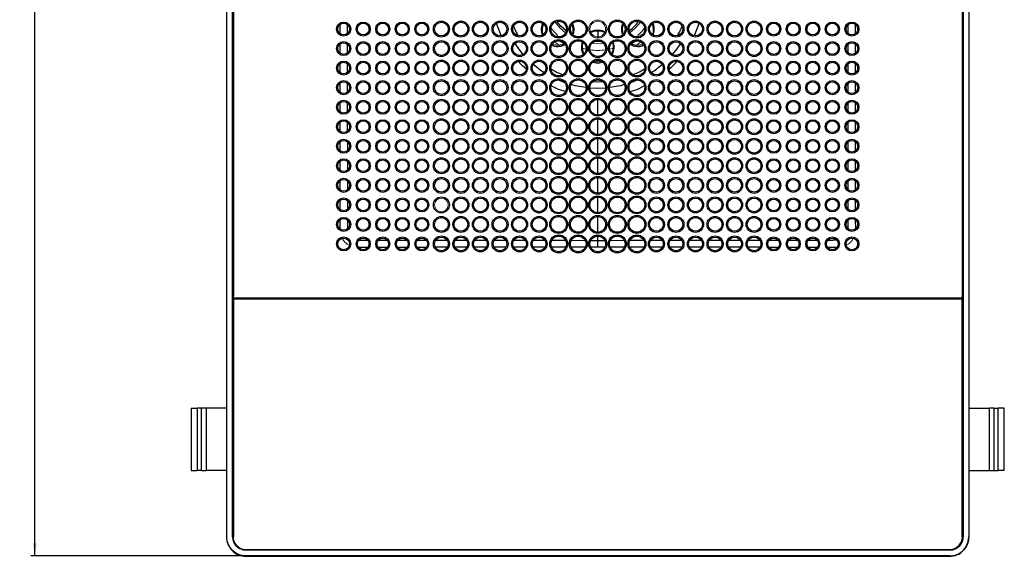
# Model space of a CAD drawing. Header units: millimetres. Extents: x -91 to 656, y -41 to 792.
# Tile 7 of 13: x -91 to 161, y 472 to 610. Entities that reach past the tile are written whole.
import ezdxf

# ---------------------------------------------------------------- set-up
doc = ezdxf.new("R2010")
doc.units = ezdxf.units.MM
doc.layers.add('DRAWINGS', color=7, linetype='Continuous')
doc.styles.add('SLDTEXTSTYLE0', font='TXT', dxfattribs={"width": 0.75})
doc.dimstyles.new('SLDDIMSTYLE0', dxfattribs={"dimtxt": 3.5, "dimasz": 3.302, "dimexe": 0, "dimexo": 0.0625, "dimgap": 0.875, "dimtad": 0, "dimtih": 1, "dimtoh": 1, "dimdec": 0, "dimrnd": 1e-09, "dimzin": 12, "dimdsep": 46, "dimtxsty": 'SLDTEXTSTYLE0', "dimsah": 1, "dimcen": 0.09, "dimadec": 0, "dimazin": 3, "dimtfac": 1, "dimtdec": 0, "dimtofl": 0, "dimtmove": 0, "dimatfit": 3, "dimfxl": 1, "dimfrac": 2, "dimtolj": 1, "dimtzin": 12, "dimarcsym": 0})

# ---------------------------------------------------------------- blocks, each defined once
blk = doc.blocks.new('_D_2')
at = {"layer": 'DRAWINGS'}
for p, q in [((-33.98, 762.31), (-88, 762.31)), ((-87, 762.31), (-87, 634.89)), ((-87, 472.55), (-87, 629.33)), ((-33.98, 472.55), (-88, 472.55))]:
    blk.add_line(p, q, dxfattribs=at)
for points in [[(-87, 762.31), (-87.51, 759.01), (-86.49, 759.01)], [(-87, 472.55), (-86.49, 475.86), (-87.51, 475.86)]]:
    blk.add_solid(points, dxfattribs=at)
at = {"layer": 'DRAWINGS', "insert": (-90.88, 633.84), "char_height": 3.5, "attachment_point": 1, "style": 'SLDTEXTSTYLE0'}
blk.add_mtext('290', dxfattribs=at)

msp = doc.modelspace()

# ---------------------------------------------------------------- linework, layer by layer
at = {"color": 7, "linetype": 'Continuous', "lineweight": 25}
for p, q in [((-37.98, 757.4), (-37.98, 477.47)), ((-37.9, 477.47), (-37.9, 757.4)), ((-36.44, 477.43), (-36.44, 757.43)), ((150.41, 757.43), (150.41, 477.43)), ((151.86, 757.4), (151.86, 477.47)), ((151.95, 477.47), (151.95, 757.4)), ((-36.22, 695.83), (-36.22, 539.03)), ((150.18, 695.83), (150.18, 539.03)), ((56.98, 598.93), (55.87, 599.09)), ((58.1, 599.09), (56.98, 598.93)), ((150.18, 538.28), (-36.22, 538.28)), ((-36.22, 538.28), (-36.22, 477.48)), ((149.68, 538.53), (-35.72, 538.53)), ((-27.18, 538.53), (-27.18, 538.28)), ((-25.8, 538.28), (-25.8, 538.53)), ((-13.94, 538.53), (-13.94, 538.28)), ((-12.09, 538.28), (-12.09, 538.53)), ((2.76, 538.53), (2.76, 538.28)), ((4.61, 538.28), (4.61, 538.53)), ((17.76, 538.53), (17.76, 538.28)), ((19.61, 538.28), (19.61, 538.53)), ((31.98, 538.53), (31.98, 538.28)), ((31.99, 538.53), (32, 538.28)), ((81.99, 538.28), (81.99, 538.53)), ((94.36, 538.53), (94.36, 538.28)), ((96.21, 538.28), (96.21, 538.53)), ((109.36, 538.53), (109.36, 538.28)), ((111.21, 538.28), (111.21, 538.53)), ((126.06, 538.53), (126.06, 538.28)), ((127.91, 538.28), (127.91, 538.53)), ((139.77, 538.53), (139.77, 538.28)), ((141.14, 538.28), (141.14, 538.53)), ((150.18, 477.48), (150.18, 538.28)), ((-47, 510.43), (-45.46, 510.43)), ((-47, 510.43), (-47, 494.43)), ((-44.36, 510.43), (-45.46, 510.43)), ((-45.46, 510.43), (-45.46, 494.43)), ((-44.36, 494.43), (-44.36, 510.43)), ((-43.2, 510.43), (-44.36, 510.43)), ((-43.2, 510.43), (-43.2, 494.43)), ((-37.98, 510.43), (-43.2, 510.43)), ((-36.27, 510.43), (-36.42, 510.43)), ((150.24, 510.43), (150.38, 510.43)), ((151.95, 510.43), (157.16, 510.43)), ((158.32, 510.43), (157.16, 510.43)), ((157.16, 494.43), (157.16, 510.43)), ((158.32, 510.43), (158.32, 494.43)), ((158.32, 510.43), (159.42, 510.43)), ((159.42, 494.43), (159.42, 510.43)), ((160.97, 510.43), (159.42, 510.43)), ((160.97, 494.43), (160.97, 510.43)), ((-47, 494.43), (-45.46, 494.43)), ((-44.36, 494.43), (-45.46, 494.43)), ((-44.36, 494.43), (-43.2, 494.43)), ((-37.98, 494.43), (-43.2, 494.43)), ((-36.27, 494.43), (-36.42, 494.43)), ((150.24, 494.43), (150.38, 494.43)), ((151.95, 494.43), (157.16, 494.43)), ((157.16, 494.43), (158.32, 494.43)), ((158.32, 494.43), (159.42, 494.43)), ((160.97, 494.43), (159.42, 494.43)), ((-37.9, 477.47), (-37.98, 477.47)), ((150.38, 477.43), (150.41, 477.43)), ((151.86, 477.47), (151.95, 477.47)), ((146.98, 474.01), (-33.02, 474.01)), ((-32.92, 474.18), (146.88, 474.18)), ((146.98, 474.01), (146.98, 474.03)), ((146.95, 472.55), (-32.98, 472.55)), ((-32.98, 472.55), (-32.98, 472.47)), ((-32.98, 472.47), (146.95, 472.47)), ((146.95, 472.47), (146.95, 472.55))]:
    msp.add_line(p, q, dxfattribs=at)
at = {"color": 144, "linetype": 'Continuous', "lineweight": 18}
for p, q in [((-36.27, 757.4), (-36.27, 477.47)), ((150.24, 477.47), (150.24, 757.4)), ((-36.42, 539.2), (-36.42, 695.66)), ((150.38, 695.66), (150.38, 539.2)), ((46.72, 605.87), (46.54, 605.52)), ((67.43, 605.52), (67.25, 605.87)), ((45.74, 603.98), (45.46, 603.44)), ((47.73, 603.96), (47.87, 604.21)), ((47.73, 603.96), (47.86, 604.21)), ((55.54, 603.82), (56.98, 603.74)), ((56.98, 603.74), (58.42, 603.82)), ((66.1, 604.21), (66.24, 603.96)), ((66.1, 604.21), (66.24, 603.96)), ((-36.42, 477.43), (-36.42, 539.2)), ((-36.42, 539.2), (-36.42, 539.2)), ((150.38, 539.2), (150.38, 539.2)), ((150.38, 539.2), (150.38, 477.43)), ((-36.02, 538.63), (-36.02, 538.28)), ((-25.07, 538.53), (-25.07, 538.28)), ((-14.19, 538.28), (-14.19, 538.53)), ((1.55, 538.53), (1.55, 538.28)), ((4.81, 538.53), (4.81, 538.28)), ((16.55, 538.53), (16.55, 538.28)), ((29.99, 538.28), (29.99, 538.53)), ((83.98, 538.53), (83.98, 538.28)), ((97.42, 538.28), (97.41, 538.53)), ((108.15, 538.53), (108.15, 538.28)), ((118.48, 538.28), (118.48, 538.53)), ((128.15, 538.53), (128.15, 538.28)), ((139.03, 538.28), (139.03, 538.53)), ((149.98, 538.28), (149.98, 538.63)), ((-36.44, 477.43), (-36.42, 477.43)), ((146.98, 474.03), (-33.02, 474.03)), ((-33.02, 474.01), (-33.02, 474.03)), ((-32.98, 474.18), (146.95, 474.18))]:
    msp.add_line(p, q, dxfattribs=at)
at = {"color": 8, "linetype": 'Continuous', "lineweight": 25}
for p, q in [((-8.89, 606.25), (-8.89, 608.63)), ((-7.09, 608.57), (-7.09, 606.28)), ((32.28, 605.74), (31.05, 608.88)), ((33.66, 607.94), (33.55, 608.22)), ((80.42, 608.22), (80.31, 607.94)), ((81.69, 605.74), (82.91, 608.88)), ((121.06, 606.28), (121.06, 608.57)), ((122.85, 608.63), (122.85, 606.25)), ((56.98, 606.93), (56.98, 605.13)), ((-7.09, 603.57), (-7.09, 601.28)), ((48.46, 603.57), (47.22, 604.42)), ((56.98, 604.43), (56.98, 604.23)), ((66.75, 604.42), (65.51, 603.57)), ((121.05, 601.28), (121.05, 603.57)), ((122.85, 603.63), (122.85, 601.25)), ((-8.89, 596.25), (-8.89, 598.63)), ((-7.09, 598.57), (-7.08, 596.28)), ((55.72, 598.97), (56.98, 598.73)), ((56.98, 598.73), (58.2, 598.96)), ((121.05, 596.28), (121.05, 598.57)), ((122.85, 598.63), (122.85, 596.25)), ((-8.89, 591.25), (-8.89, 593.63)), ((-7.08, 593.57), (-7.08, 591.28)), ((46.94, 592), (45.08, 592.9)), ((48.71, 591.49), (46.94, 592)), ((56.98, 592.25), (54.99, 592.33)), ((55.84, 594.04), (56.98, 593.93)), ((56.98, 593.93), (58.12, 594.04)), ((58.98, 592.33), (56.98, 592.25)), ((65.25, 591.49), (67.03, 592)), ((67.03, 592), (68.89, 592.9)), ((121.05, 591.28), (121.05, 593.57)), ((122.85, 593.63), (122.86, 591.25)), ((56.98, 585.43), (56.98, 589.43)), ((-8.89, 586.25), (-8.89, 588.63)), ((-7.08, 588.56), (-7.08, 586.29)), ((121.05, 586.29), (121.05, 588.57)), ((122.86, 588.63), (122.86, 586.25)), ((56.98, 580.43), (56.98, 584.43)), ((-8.89, 581.25), (-8.89, 583.63)), ((-7.08, 583.56), (-7.08, 581.29)), ((121.04, 581.29), (121.04, 583.56)), ((56.98, 575.43), (56.98, 579.43)), ((-8.89, 576.25), (-8.89, 578.63)), ((-7.07, 578.56), (-7.07, 576.29)), ((121.04, 576.29), (121.04, 578.56)), ((56.98, 570.43), (56.98, 574.43)), ((-8.89, 571.25), (-8.89, 573.63)), ((-7.07, 573.55), (-7.06, 571.3)), ((121.03, 571.3), (121.03, 573.55)), ((56.98, 565.43), (56.98, 569.43)), ((-8.9, 566.25), (-8.9, 568.63)), ((-7.06, 568.55), (-7.06, 566.3)), ((121.02, 566.3), (121.03, 568.55)), ((122.86, 568.63), (122.86, 566.25)), ((56.98, 560.43), (56.98, 564.43)), ((-8.9, 561.25), (-8.9, 563.62)), ((-7.05, 563.54), (-7.05, 561.3)), ((121.02, 561.3), (121.02, 563.54)), ((56.98, 555.43), (56.98, 559.43)), ((-8.9, 556.26), (-8.9, 558.62)), ((-7.05, 558.54), (-7.05, 557.32)), ((-7.05, 557.32), (-7.03, 556.32)), ((121, 556.32), (121.01, 557.32)), ((121.01, 557.32), (121.01, 558.54)), ((122.86, 558.62), (122.87, 556.26)), ((56.98, 553.35), (56.98, 554.43)), ((-4.11, 553.41), (-3.12, 553.4)), ((-3.12, 553.4), (-1.89, 553.4)), ((0.87, 553.4), (3.12, 553.4)), ((8.16, 551.55), (5.8, 551.55)), ((5.87, 553.39), (8.13, 553.39)), ((10.86, 553.38), (13.14, 553.38)), ((20.54, 553.37), (23.43, 553.37)), ((28.46, 551.56), (25.51, 551.56)), ((25.54, 553.37), (28.43, 553.37)), ((33.46, 551.56), (30.51, 551.56)), ((38.46, 551.56), (35.51, 551.56)), ((35.53, 553.36), (38.43, 553.36)), ((43.46, 551.56), (40.51, 551.56)), ((40.53, 553.36), (43.43, 553.36)), ((45.22, 553.36), (48.71, 553.36)), ((48.76, 551.56), (45.22, 551.56)), ((50.22, 553.36), (53.71, 553.35)), ((53.76, 551.56), (50.22, 551.56)), ((55.22, 553.35), (56.98, 553.35)), ((56.98, 551.56), (55.22, 551.56)), ((56.98, 553.35), (58.71, 553.35)), ((58.76, 551.56), (56.98, 551.56)), ((63.75, 551.56), (60.2, 551.56)), ((60.25, 553.35), (63.75, 553.36)), ((68.75, 551.56), (65.2, 551.56)), ((65.26, 553.36), (68.75, 553.36)), ((70.53, 553.36), (73.43, 553.36)), ((78.46, 551.56), (75.5, 551.56)), ((75.53, 553.36), (78.43, 553.36)), ((83.46, 551.56), (80.5, 551.56)), ((80.53, 553.37), (83.43, 553.37)), ((88.46, 551.56), (85.5, 551.56)), ((85.54, 553.37), (88.43, 553.37)), ((93.46, 551.56), (90.5, 551.56)), ((98.46, 551.56), (95.5, 551.56)), ((95.54, 553.38), (98.42, 553.38)), ((103.17, 551.55), (100.8, 551.55)), ((100.83, 553.38), (103.1, 553.38)), ((108.17, 551.55), (105.8, 551.55)), ((105.84, 553.39), (108.1, 553.39)), ((113.17, 551.55), (110.8, 551.55)), ((110.84, 553.39), (113.09, 553.4)), ((115.85, 553.4), (117.09, 553.4)), ((-1.84, 551.55), (-4.2, 551.55)), ((118.17, 551.55), (115.81, 551.55)), ((-29.94, 538.53), (-29.94, 538.28)), ((-27.94, 538.28), (-27.94, 538.53)), ((-11.88, 538.53), (-11.87, 538.28)), ((19.81, 538.53), (19.81, 538.28)), ((20.82, 538.28), (20.81, 538.53)), ((93.15, 538.53), (93.15, 538.28)), ((96.41, 538.53), (96.41, 538.28)), ((111.41, 538.53), (111.41, 538.28)), ((112.42, 538.28), (112.41, 538.53)), ((141.9, 538.53), (141.9, 538.28)), ((143.9, 538.28), (143.9, 538.53))]:
    msp.add_line(p, q, dxfattribs=at)
at = {"color": 144, "linetype": 'Continuous', "lineweight": 18, "flags": 128}
for points in [[(46.05, 609.2), (47.3, 607.75), (48.75, 606.5)], [(65.22, 606.5), (66.66, 607.75), (67.92, 609.2)], [(45.95, 604.14), (46.83, 603.46), (47.19, 603.2)], [(53.01, 602.49), (53.3, 602.42), (53.98, 602.27)], [(59.99, 602.27), (60.67, 602.42), (60.96, 602.49)], [(66.77, 603.2), (67.13, 603.46), (68.01, 604.14)]]:
    msp.add_lwpolyline(points, dxfattribs=at)
at = {"color": 7, "linetype": 'Continuous', "lineweight": 25, "flags": 128}
for points in [[(48.93, 606.97), (47.57, 608.17), (46.52, 609.38)], [(46.73, 603.18), (45.55, 603.36), (45.27, 603.46)], [(48.58, 603.63), (47.91, 603.36), (46.73, 603.18)], [(57.8, 604.26), (57.39, 604.24), (56.17, 604.26)], [(67.24, 603.18), (66.06, 603.36), (65.38, 603.63)], [(68.7, 603.46), (68.41, 603.36), (67.24, 603.18)]]:
    msp.add_lwpolyline(points, dxfattribs=at)
at = {"color": 8, "linetype": 'Continuous', "lineweight": 25, "flags": 128}
for points in [[(37.93, 600.96), (36.78, 602.39), (35.84, 603.75)], [(78.13, 603.75), (77.18, 602.39), (76.03, 600.96)], [(48.52, 593.71), (48.37, 593.77), (46.76, 594.42)], [(67.21, 594.42), (65.6, 593.77), (65.45, 593.71)], [(53.98, 592.43), (51.18, 592.93), (50.14, 593.2)], [(63.83, 593.2), (62.79, 592.93), (59.98, 592.43)], [(122.86, 578.63), (122.86, 576.35), (122.86, 576.25)], [(122.86, 573.63), (122.86, 572.89), (122.86, 571.25)], [(122.86, 563.62), (122.86, 563.01), (122.86, 561.25)], [(3.16, 551.55), (2.55, 551.55), (0.8, 551.55)], [(13.16, 551.55), (12.45, 551.55), (10.79, 551.55)], [(18.46, 551.56), (15.9, 551.56), (15.51, 551.56)], [(118.08, 553.42), (117.45, 553.41), (117.18, 553.4), (117.11, 553.4), (117.1, 553.4), (117.09, 553.4), (117.09, 553.4), (117.09, 553.4)]]:
    msp.add_lwpolyline(points, dxfattribs=at)
at = {"color": 7, "linetype": 'Continuous', "lineweight": 25}
for centre, radius in [((16.98, 607.43), 2.05), ((21.98, 607.43), 2.05), ((26.98, 607.43), 2.05), ((31.98, 607.43), 2.05), ((36.98, 607.43), 2.05), ((41.98, 607.43), 2.05), ((46.98, 607.43), 2.3), ((51.98, 607.43), 2.3), ((61.98, 607.43), 2.3), ((66.98, 607.43), 2.3), ((71.98, 607.43), 2.05), ((76.98, 607.43), 2.05), ((81.98, 607.43), 2.05), ((86.98, 607.43), 2.05), ((91.98, 607.43), 2.05), ((96.98, 607.43), 2.05), ((-8.02, 607.43), 1.8), ((-8.02, 607.43), 1.5), ((-3.02, 607.43), 1.8), ((-3.02, 607.43), 1.5), ((1.98, 607.43), 1.8), ((1.98, 607.43), 1.5), ((6.98, 607.43), 1.8), ((6.98, 607.43), 1.5), ((11.98, 607.43), 1.8), ((11.98, 607.43), 1.5), ((16.98, 607.43), 1.75), ((21.98, 607.43), 1.75), ((26.98, 607.43), 1.75), ((31.98, 607.43), 1.75), ((36.98, 607.43), 1.75), ((41.98, 607.43), 1.75), ((46.98, 607.43), 2), ((51.98, 607.43), 2), ((61.98, 607.43), 2), ((66.98, 607.43), 2), ((71.98, 607.43), 1.75), ((76.98, 607.43), 1.75), ((81.98, 607.43), 1.75), ((86.98, 607.43), 1.75), ((91.98, 607.43), 1.75), ((96.98, 607.43), 1.75), ((101.98, 607.43), 1.8), ((101.98, 607.43), 1.5), ((106.98, 607.43), 1.8), ((106.98, 607.43), 1.5), ((111.98, 607.43), 1.8), ((111.98, 607.43), 1.5), ((116.98, 607.43), 1.8), ((116.98, 607.43), 1.5), ((121.98, 607.43), 1.8), ((121.98, 607.43), 1.5), ((16.98, 602.43), 2.05), ((21.98, 602.43), 2.05), ((26.98, 602.43), 2.05), ((31.98, 602.43), 2.05), ((36.98, 602.43), 2.05), ((41.98, 602.43), 2.05), ((46.98, 602.43), 2.3), ((51.98, 602.43), 2.3), ((56.98, 602.43), 2.3), ((61.98, 602.43), 2.3), ((66.98, 602.43), 2.3), ((71.98, 602.43), 2.05), ((76.98, 602.43), 2.05), ((81.98, 602.43), 2.05), ((86.98, 602.43), 2.05), ((91.98, 602.43), 2.05), ((96.98, 602.43), 2.05), ((-8.02, 602.43), 1.8), ((-8.02, 602.43), 1.5), ((-3.02, 602.43), 1.8), ((-3.02, 602.43), 1.5), ((1.98, 602.43), 1.8), ((1.98, 602.43), 1.5), ((6.98, 602.43), 1.8), ((6.98, 602.43), 1.5), ((11.98, 602.43), 1.8), ((11.98, 602.43), 1.5), ((16.98, 602.43), 1.75), ((21.98, 602.43), 1.75), ((26.98, 602.43), 1.75), ((31.98, 602.43), 1.75), ((36.98, 602.43), 1.75), ((41.98, 602.43), 1.75), ((46.98, 602.43), 2), ((51.98, 602.43), 2), ((56.98, 602.43), 2), ((61.98, 602.43), 2), ((66.98, 602.43), 2), ((71.98, 602.43), 1.75), ((76.98, 602.43), 1.75), ((81.98, 602.43), 1.75), ((86.98, 602.43), 1.75), ((91.98, 602.43), 1.75), ((96.98, 602.43), 1.75), ((101.98, 602.43), 1.8), ((101.98, 602.43), 1.5), ((106.98, 602.43), 1.8), ((106.98, 602.43), 1.5), ((111.98, 602.43), 1.8), ((111.98, 602.43), 1.5), ((116.98, 602.43), 1.8), ((116.98, 602.43), 1.5), ((121.98, 602.43), 1.8), ((121.98, 602.43), 1.5), ((16.98, 597.43), 2.05), ((21.98, 597.43), 2.05), ((26.98, 597.43), 2.05), ((31.98, 597.43), 2.05), ((36.98, 597.43), 2.05), ((41.98, 597.43), 2.05), ((46.98, 597.43), 2.3), ((46.98, 597.43), 2), ((51.98, 597.43), 2.3), ((51.98, 597.43), 2), ((56.98, 597.43), 2.3), ((56.98, 597.43), 2), ((61.98, 597.43), 2.3), ((61.98, 597.43), 2), ((66.98, 597.43), 2.3), ((66.98, 597.43), 2), ((71.98, 597.43), 2.05), ((76.98, 597.43), 2.05), ((81.98, 597.43), 2.05), ((86.98, 597.43), 2.05), ((91.98, 597.43), 2.05), ((96.98, 597.43), 2.05), ((-8.02, 597.43), 1.8), ((-8.02, 597.43), 1.5), ((-3.02, 597.43), 1.8), ((-3.02, 597.43), 1.5), ((1.98, 597.43), 1.8), ((1.98, 597.43), 1.5), ((6.98, 597.43), 1.8), ((6.98, 597.43), 1.5), ((11.98, 597.43), 1.8), ((11.98, 597.43), 1.5), ((16.98, 597.43), 1.75), ((21.98, 597.43), 1.75), ((26.98, 597.43), 1.75), ((31.98, 597.43), 1.75), ((36.98, 597.43), 1.75), ((41.98, 597.43), 1.75), ((71.98, 597.43), 1.75), ((76.98, 597.43), 1.75), ((81.98, 597.43), 1.75), ((86.98, 597.43), 1.75), ((91.98, 597.43), 1.75), ((96.98, 597.43), 1.75), ((101.98, 597.43), 1.8), ((101.98, 597.43), 1.5), ((106.98, 597.43), 1.8), ((106.98, 597.43), 1.5), ((111.98, 597.43), 1.8), ((111.98, 597.43), 1.5), ((116.98, 597.43), 1.8), ((116.98, 597.43), 1.5), ((121.98, 597.43), 1.8), ((121.98, 597.43), 1.5), ((16.98, 592.43), 2.05), ((21.98, 592.43), 2.05), ((26.98, 592.43), 2.05), ((31.98, 592.43), 2.05), ((36.98, 592.43), 2.05), ((41.98, 592.43), 2.05), ((46.98, 592.43), 2.3), ((46.98, 592.43), 2), ((51.98, 592.43), 2.3), ((51.98, 592.43), 2), ((56.98, 592.43), 2.3), ((56.98, 592.43), 2), ((61.98, 592.43), 2.3), ((61.98, 592.43), 2), ((66.98, 592.43), 2.3), ((66.98, 592.43), 2), ((71.98, 592.43), 2.05), ((76.98, 592.43), 2.05), ((81.98, 592.43), 2.05), ((86.98, 592.43), 2.05), ((91.98, 592.43), 2.05), ((96.98, 592.43), 2.05), ((-8.02, 592.43), 1.8), ((-8.02, 592.43), 1.5), ((-3.02, 592.43), 1.8), ((-3.02, 592.43), 1.5), ((1.98, 592.43), 1.8), ((1.98, 592.43), 1.5), ((6.98, 592.43), 1.8), ((6.98, 592.43), 1.5), ((11.98, 592.43), 1.8), ((11.98, 592.43), 1.5), ((16.98, 592.43), 1.75), ((21.98, 592.43), 1.75), ((26.98, 592.43), 1.75), ((31.98, 592.43), 1.75), ((36.98, 592.43), 1.75), ((41.98, 592.43), 1.75), ((71.98, 592.43), 1.75), ((76.98, 592.43), 1.75), ((81.98, 592.43), 1.75), ((86.98, 592.43), 1.75), ((91.98, 592.43), 1.75), ((96.98, 592.43), 1.75), ((101.98, 592.43), 1.8), ((101.98, 592.43), 1.5), ((106.98, 592.43), 1.8), ((106.98, 592.43), 1.5), ((111.98, 592.43), 1.8), ((111.98, 592.43), 1.5), ((116.98, 592.43), 1.8), ((116.98, 592.43), 1.5), ((121.98, 592.43), 1.8), ((121.98, 592.43), 1.5), ((16.98, 587.43), 2.05), ((21.98, 587.43), 2.05), ((26.98, 587.43), 2.05), ((31.98, 587.43), 2.05), ((36.98, 587.43), 2.05), ((41.98, 587.43), 2.05), ((46.98, 587.43), 2.3), ((46.98, 587.43), 2), ((51.98, 587.43), 2.3), ((51.98, 587.43), 2), ((56.98, 587.43), 2.3), ((56.98, 587.43), 2), ((61.98, 587.43), 2.3), ((61.98, 587.43), 2), ((66.98, 587.43), 2.3), ((66.98, 587.43), 2), ((71.98, 587.43), 2.05), ((76.98, 587.43), 2.05), ((81.98, 587.43), 2.05), ((86.98, 587.43), 2.05), ((91.98, 587.43), 2.05), ((96.98, 587.43), 2.05), ((-8.02, 587.43), 1.8), ((-8.02, 587.43), 1.5), ((-3.02, 587.43), 1.8), ((-3.02, 587.43), 1.5), ((1.98, 587.43), 1.8), ((1.98, 587.43), 1.5), ((6.98, 587.43), 1.8), ((6.98, 587.43), 1.5), ((11.98, 587.43), 1.8), ((11.98, 587.43), 1.5), ((16.98, 587.43), 1.75), ((21.98, 587.43), 1.75), ((26.98, 587.43), 1.75), ((31.98, 587.43), 1.75), ((36.98, 587.43), 1.75), ((41.98, 587.43), 1.75), ((71.98, 587.43), 1.75), ((76.98, 587.43), 1.75), ((81.98, 587.43), 1.75), ((86.98, 587.43), 1.75), ((91.98, 587.43), 1.75), ((96.98, 587.43), 1.75), ((101.98, 587.43), 1.8), ((101.98, 587.43), 1.5), ((106.98, 587.43), 1.8), ((106.98, 587.43), 1.5), ((111.98, 587.43), 1.8), ((111.98, 587.43), 1.5), ((116.98, 587.43), 1.8), ((116.98, 587.43), 1.5), ((121.98, 587.43), 1.8), ((121.98, 587.43), 1.5), ((16.98, 582.43), 2.05), ((21.98, 582.43), 2.05), ((26.98, 582.43), 2.05), ((31.98, 582.43), 2.05), ((36.98, 582.43), 2.05), ((41.98, 582.43), 2.05), ((46.98, 582.43), 2.3), ((46.98, 582.43), 2), ((51.98, 582.43), 2.3), ((51.98, 582.43), 2), ((56.98, 582.43), 2.3), ((56.98, 582.43), 2), ((61.98, 582.43), 2.3), ((61.98, 582.43), 2), ((66.98, 582.43), 2.3), ((66.98, 582.43), 2), ((71.98, 582.43), 2.05), ((76.98, 582.43), 2.05), ((81.98, 582.43), 2.05), ((86.98, 582.43), 2.05), ((91.98, 582.43), 2.05), ((96.98, 582.43), 2.05), ((-8.02, 582.43), 1.8), ((-8.02, 582.43), 1.5), ((-3.02, 582.43), 1.8), ((-3.02, 582.43), 1.5), ((1.98, 582.43), 1.8), ((1.98, 582.43), 1.5), ((6.98, 582.43), 1.8), ((6.98, 582.43), 1.5), ((11.98, 582.43), 1.8), ((11.98, 582.43), 1.5), ((16.98, 582.43), 1.75), ((21.98, 582.43), 1.75), ((26.98, 582.43), 1.75), ((31.98, 582.43), 1.75), ((36.98, 582.43), 1.75), ((41.98, 582.43), 1.75), ((71.98, 582.43), 1.75), ((76.98, 582.43), 1.75), ((81.98, 582.43), 1.75), ((86.98, 582.43), 1.75), ((91.98, 582.43), 1.75), ((96.98, 582.43), 1.75), ((101.98, 582.43), 1.8), ((101.98, 582.43), 1.5), ((106.98, 582.43), 1.8), ((106.98, 582.43), 1.5), ((111.98, 582.43), 1.8), ((111.98, 582.43), 1.5), ((116.98, 582.43), 1.8), ((116.98, 582.43), 1.5), ((121.98, 582.43), 1.8), ((121.98, 582.43), 1.5), ((16.98, 577.43), 2.05), ((21.98, 577.43), 2.05), ((26.98, 577.43), 2.05), ((31.98, 577.43), 2.05), ((36.98, 577.43), 2.05), ((41.98, 577.43), 2.05), ((46.98, 577.43), 2.3), ((46.98, 577.43), 2), ((51.98, 577.43), 2.3), ((51.98, 577.43), 2), ((56.98, 577.43), 2.3), ((56.98, 577.43), 2), ((61.98, 577.43), 2.3), ((61.98, 577.43), 2), ((66.98, 577.43), 2.3), ((66.98, 577.43), 2), ((71.98, 577.43), 2.05), ((76.98, 577.43), 2.05), ((81.98, 577.43), 2.05), ((86.98, 577.43), 2.05), ((91.98, 577.43), 2.05), ((96.98, 577.43), 2.05), ((-8.02, 577.43), 1.8), ((-8.02, 577.43), 1.5), ((-3.02, 577.43), 1.8), ((-3.02, 577.43), 1.5), ((1.98, 577.43), 1.8), ((1.98, 577.43), 1.5), ((6.98, 577.43), 1.8), ((6.98, 577.43), 1.5), ((11.98, 577.43), 1.8), ((11.98, 577.43), 1.5), ((16.98, 577.43), 1.75), ((21.98, 577.43), 1.75), ((26.98, 577.43), 1.75), ((31.98, 577.43), 1.75), ((36.98, 577.43), 1.75), ((41.98, 577.43), 1.75), ((71.98, 577.43), 1.75), ((76.98, 577.43), 1.75), ((81.98, 577.43), 1.75), ((86.98, 577.43), 1.75), ((91.98, 577.43), 1.75), ((96.98, 577.43), 1.75), ((101.98, 577.43), 1.8), ((101.98, 577.43), 1.5), ((106.98, 577.43), 1.8), ((106.98, 577.43), 1.5), ((111.98, 577.43), 1.8), ((111.98, 577.43), 1.5), ((116.98, 577.43), 1.8), ((116.98, 577.43), 1.5), ((121.98, 577.43), 1.8), ((121.98, 577.43), 1.5), ((-8.02, 572.43), 1.8), ((-3.02, 572.43), 1.8), ((1.98, 572.43), 1.8), ((6.98, 572.43), 1.8), ((11.98, 572.43), 1.8), ((16.98, 572.43), 2.05), ((21.98, 572.43), 2.05), ((26.98, 572.43), 2.05), ((31.98, 572.43), 2.05), ((36.98, 572.43), 2.05), ((41.98, 572.43), 2.05), ((46.98, 572.43), 2.3), ((46.98, 572.43), 2), ((51.98, 572.43), 2.3), ((51.98, 572.43), 2), ((56.98, 572.43), 2.3), ((56.98, 572.43), 2), ((61.98, 572.43), 2.3), ((61.98, 572.43), 2), ((66.98, 572.43), 2.3), ((66.98, 572.43), 2), ((71.98, 572.43), 2.05), ((76.98, 572.43), 2.05), ((81.98, 572.43), 2.05), ((86.98, 572.43), 2.05), ((91.98, 572.43), 2.05), ((96.98, 572.43), 2.05), ((101.98, 572.43), 1.8), ((106.98, 572.43), 1.8), ((111.98, 572.43), 1.8), ((116.98, 572.43), 1.8), ((121.98, 572.43), 1.8), ((-8.02, 572.43), 1.5), ((-3.02, 572.43), 1.5), ((1.98, 572.43), 1.5), ((6.98, 572.43), 1.5), ((11.98, 572.43), 1.5), ((16.98, 572.43), 1.75), ((21.98, 572.43), 1.75), ((26.98, 572.43), 1.75), ((31.98, 572.43), 1.75), ((36.98, 572.43), 1.75), ((41.98, 572.43), 1.75), ((71.98, 572.43), 1.75), ((76.98, 572.43), 1.75), ((81.98, 572.43), 1.75), ((86.98, 572.43), 1.75), ((91.98, 572.43), 1.75), ((96.98, 572.43), 1.75), ((101.98, 572.43), 1.5), ((106.98, 572.43), 1.5), ((111.98, 572.43), 1.5), ((116.98, 572.43), 1.5), ((121.98, 572.43), 1.5), ((-8.02, 567.43), 1.8), ((-3.02, 567.43), 1.8), ((1.98, 567.43), 1.8), ((6.98, 567.43), 1.8), ((11.98, 567.43), 1.8), ((16.98, 567.43), 2.05), ((16.98, 567.43), 1.75), ((21.98, 567.43), 2.05), ((21.98, 567.43), 1.75), ((26.98, 567.43), 2.05), ((26.98, 567.43), 1.75), ((31.98, 567.43), 2.05), ((31.98, 567.43), 1.75), ((36.98, 567.43), 2.05), ((36.98, 567.43), 1.75), ((41.98, 567.43), 2.05), ((41.98, 567.43), 1.75), ((46.98, 567.43), 2.3), ((46.98, 567.43), 2), ((51.98, 567.43), 2.3), ((51.98, 567.43), 2), ((56.98, 567.43), 2.3), ((56.98, 567.43), 2), ((61.98, 567.43), 2.3), ((61.98, 567.43), 2), ((66.98, 567.43), 2.3), ((66.98, 567.43), 2), ((71.98, 567.43), 2.05), ((71.98, 567.43), 1.75), ((76.98, 567.43), 2.05), ((76.98, 567.43), 1.75), ((81.98, 567.43), 2.05), ((81.98, 567.43), 1.75), ((86.98, 567.43), 2.05), ((86.98, 567.43), 1.75), ((91.98, 567.43), 2.05), ((91.98, 567.43), 1.75), ((96.98, 567.43), 2.05), ((96.98, 567.43), 1.75), ((101.98, 567.43), 1.8), ((106.98, 567.43), 1.8), ((111.98, 567.43), 1.8), ((116.98, 567.43), 1.8), ((121.98, 567.43), 1.8), ((-8.02, 567.43), 1.5), ((-3.02, 567.43), 1.5), ((1.98, 567.43), 1.5), ((6.98, 567.43), 1.5), ((11.98, 567.43), 1.5), ((101.98, 567.43), 1.5), ((106.98, 567.43), 1.5), ((111.98, 567.43), 1.5), ((116.98, 567.43), 1.5), ((121.98, 567.43), 1.5), ((-8.02, 562.43), 1.8), ((-3.02, 562.43), 1.8), ((1.98, 562.43), 1.8), ((6.98, 562.43), 1.8), ((11.98, 562.43), 1.8), ((16.98, 562.43), 2.05), ((21.98, 562.43), 2.05), ((21.98, 562.43), 1.75), ((26.98, 562.43), 2.05), ((26.98, 562.43), 1.75), ((31.98, 562.43), 2.05), ((31.98, 562.43), 1.75), ((36.98, 562.43), 2.05), ((36.98, 562.43), 1.75), ((41.98, 562.43), 2.05), ((41.98, 562.43), 1.75), ((46.98, 562.43), 2.3), ((46.98, 562.43), 2), ((51.98, 562.43), 2.3), ((51.98, 562.43), 2), ((56.98, 562.43), 2.3), ((56.98, 562.43), 2), ((61.98, 562.43), 2.3), ((61.98, 562.43), 2), ((66.98, 562.43), 2.3), ((66.98, 562.43), 2), ((71.98, 562.43), 2.05), ((71.98, 562.43), 1.75), ((76.98, 562.43), 2.05), ((76.98, 562.43), 1.75), ((81.98, 562.43), 2.05), ((81.98, 562.43), 1.75), ((86.98, 562.43), 2.05), ((86.98, 562.43), 1.75), ((91.98, 562.43), 2.05), ((91.98, 562.43), 1.75), ((96.98, 562.43), 2.05), ((96.98, 562.43), 1.75), ((101.98, 562.43), 1.8), ((106.98, 562.43), 1.8), ((111.98, 562.43), 1.8), ((116.98, 562.43), 1.8), ((121.98, 562.43), 1.8), ((-8.02, 562.43), 1.5), ((-3.02, 562.43), 1.5), ((1.98, 562.43), 1.5), ((6.98, 562.43), 1.5), ((11.98, 562.43), 1.5), ((101.98, 562.43), 1.5), ((106.98, 562.43), 1.5), ((111.98, 562.43), 1.5), ((116.98, 562.43), 1.5), ((121.98, 562.43), 1.5), ((-8.02, 557.43), 1.8), ((-3.02, 557.43), 1.8), ((1.98, 557.43), 1.8), ((6.98, 557.43), 1.8), ((11.98, 557.43), 1.8), ((16.98, 557.43), 2.05), ((16.98, 557.43), 1.75), ((21.98, 557.43), 2.05), ((21.98, 557.43), 1.75), ((26.98, 557.43), 2.05), ((26.98, 557.43), 1.75), ((31.98, 557.43), 2.05), ((31.98, 557.43), 1.75), ((36.98, 557.43), 2.05), ((36.98, 557.43), 1.75), ((41.98, 557.43), 2.05), ((41.98, 557.43), 1.75), ((46.98, 557.43), 2.3), ((46.98, 557.43), 2), ((51.98, 557.43), 2.3), ((51.98, 557.43), 2), ((56.98, 557.43), 2.3), ((56.98, 557.43), 2), ((61.98, 557.43), 2.3), ((61.98, 557.43), 2), ((66.98, 557.43), 2.3), ((66.98, 557.43), 2), ((71.98, 557.43), 2.05), ((71.98, 557.43), 1.75), ((76.98, 557.43), 2.05), ((76.98, 557.43), 1.75), ((81.98, 557.43), 2.05), ((81.98, 557.43), 1.75), ((86.98, 557.43), 2.05), ((86.98, 557.43), 1.75), ((91.98, 557.43), 2.05), ((91.98, 557.43), 1.75), ((96.98, 557.43), 2.05), ((96.98, 557.43), 1.75), ((101.98, 557.43), 1.8), ((106.98, 557.43), 1.8), ((111.98, 557.43), 1.8), ((116.98, 557.43), 1.8), ((121.98, 557.43), 1.8), ((-8.02, 557.43), 1.5), ((-3.02, 557.43), 1.5), ((1.98, 557.43), 1.5), ((6.98, 557.43), 1.5), ((11.98, 557.43), 1.5), ((101.98, 557.43), 1.5), ((106.98, 557.43), 1.5), ((111.98, 557.43), 1.5), ((116.98, 557.43), 1.5), ((121.98, 557.43), 1.5), ((-8.02, 552.43), 1.8), ((-3.02, 552.43), 1.8), ((1.98, 552.43), 1.8), ((6.98, 552.43), 1.8), ((11.98, 552.43), 1.8), ((16.98, 552.43), 2.05), ((16.98, 552.43), 1.75), ((21.98, 552.43), 2.05), ((21.98, 552.43), 1.75), ((26.98, 552.43), 2.05), ((26.98, 552.43), 1.75), ((31.98, 552.43), 2.05), ((31.98, 552.43), 1.75), ((36.98, 552.43), 2.05), ((36.98, 552.43), 1.75), ((41.98, 552.43), 2.05), ((41.98, 552.43), 1.75), ((46.98, 552.43), 2.3), ((46.98, 552.43), 2), ((51.98, 552.43), 2.3), ((51.98, 552.43), 2), ((56.98, 552.43), 2.3), ((56.98, 552.43), 2), ((61.98, 552.43), 2.3), ((61.98, 552.43), 2), ((66.98, 552.43), 2.3), ((66.98, 552.43), 2), ((71.98, 552.43), 2.05), ((71.98, 552.43), 1.75), ((76.98, 552.43), 2.05), ((76.98, 552.43), 1.75), ((81.98, 552.43), 2.05), ((81.98, 552.43), 1.75), ((86.98, 552.43), 2.05), ((86.98, 552.43), 1.75), ((91.98, 552.43), 2.05), ((91.98, 552.43), 1.75), ((96.98, 552.43), 2.05), ((96.98, 552.43), 1.75), ((101.98, 552.43), 1.8), ((106.98, 552.43), 1.8), ((111.98, 552.43), 1.8), ((116.98, 552.43), 1.8), ((121.98, 552.43), 1.8), ((-8.02, 552.43), 1.5), ((-3.02, 552.43), 1.5), ((1.98, 552.43), 1.5), ((6.98, 552.43), 1.5), ((11.98, 552.43), 1.5), ((101.98, 552.43), 1.5), ((106.98, 552.43), 1.5), ((111.98, 552.43), 1.5), ((116.98, 552.43), 1.5), ((121.98, 552.43), 1.5)]:
    msp.add_circle(centre, radius, dxfattribs=at)
at = {"color": 144, "linetype": 'Continuous', "lineweight": 18}
for centre, radius in [((56.98, 607.43), 2.3), ((56.98, 607.43), 2), ((16.98, 562.43), 1.75)]:
    msp.add_circle(centre, radius, dxfattribs=at)
at = {"color": 7, "linetype": 'Continuous', "lineweight": 25}
for centre, radius, start, end in [((46.73, 607.18), 4, 156.0812, 197.8159), ((46.73, 607.18), 4, 343.2525, 22.2633), ((67.24, 607.18), 4, 157.7367, 196.7475), ((56.98, 617.43), 13.2, 307.5967, 322.4033), ((67.24, 607.18), 4, 342.1841, 23.9188), ((56.98, 602.93), 4, 59.3166, 120.6834), ((56.98, 602.93), 4, 163.6258, 207.7954), ((56.98, 602.93), 4, 332.2046, 16.3742)]:
    msp.add_arc(centre, radius, start, end, dxfattribs=at)
at = {"color": 144, "linetype": 'Continuous', "lineweight": 18}
for centre, radius, start, end in [((56.98, 617.43), 15.46, 219.164, 228.3875), ((56.98, 617.43), 15.46, 311.6125, 320.836), ((56.98, 617.43), 15.46, 262.6705, 277.3295), ((-35.72, 539.03), 0.5, 180, 270), ((149.68, 539.03), 0.5, 270, 0), ((-10.86, 538.07), 1, 152.4708, 167.7485), ((124.82, 538.07), 1, 12.2515, 27.5292), ((-32.92, 477.48), 3.3, 180, 270), ((146.88, 477.48), 3.3, 270, 0)]:
    msp.add_arc(centre, radius, start, end, dxfattribs=at)
at = {"color": 8, "linetype": 'Continuous', "lineweight": 25}
for start, end in [(229.1549, 237.1053), (302.8947, 310.8451)]:
    msp.add_arc((56.98, 617.43), 25.18, start, end, dxfattribs=at)
for points, knots in [([(35.41, 608.18), (35.63, 607.65), (35.98, 606.81), (36.45, 606.04), (36.62, 605.75)], [0, 0, 0, 0, 0.629871, 1, 1, 1, 1]), ([(42.91, 608.89), (42.88, 608.84), (42.61, 608.32), (42.42, 607.25), (42.66, 606.32), (42.77, 605.9)], [0, 0, 0, 0, 0.061278, 0.575341, 1, 1, 1, 1]), ([(50.69, 605.95), (50.8, 606.35), (51.04, 607.27), (50.86, 608.29), (50.6, 608.79), (50.58, 608.82)], [0, 0, 0, 0, 0.42681, 0.962058, 1, 1, 1, 1]), ([(56.98, 607.13), (56.45, 607.08), (55.71, 607.02), (55.07, 606.65), (54.89, 606.55)], [0, 0, 0, 0, 0.717246, 1, 1, 1, 1]), ([(59.07, 606.56), (58.89, 606.66), (58.25, 607.02), (57.52, 607.08), (56.98, 607.13)], [0, 0, 0, 0, 0.278272, 1, 1, 1, 1]), ([(63.38, 608.82), (63.36, 608.79), (63.1, 608.29), (62.93, 607.27), (63.17, 606.35), (63.27, 605.95)], [0, 0, 0, 0, 0.037942, 0.57319, 1, 1, 1, 1]), ([(71.19, 605.9), (71.3, 606.32), (71.54, 607.25), (71.36, 608.32), (71.08, 608.84), (71.05, 608.89)], [0, 0, 0, 0, 0.424659, 0.938722, 1, 1, 1, 1]), ([(77.34, 605.75), (77.52, 606.04), (77.99, 606.81), (78.34, 607.65), (78.56, 608.18)], [0, 0, 0, 0, 0.36993, 1, 1, 1, 1]), ([(-8.89, 601.25), (-8.89, 602.02), (-8.89, 602.82), (-8.89, 603.61), (-8.89, 603.63)], [0, 0, 0, 0, 0.976572, 1, 1, 1, 1]), ([(45.18, 603.27), (45.18, 603.27), (45.65, 603.03), (46.19, 603.01), (46.73, 602.98)], [0, 0, 0, 0, 0.0023198, 1, 1, 1, 1]), ([(46.73, 602.98), (47.26, 603.02), (47.94, 603.07), (48.53, 603.4), (48.65, 603.47)], [0, 0, 0, 0, 0.787211, 1, 1, 1, 1]), ([(53.01, 604.13), (52.91, 603.73), (52.67, 602.83), (52.89, 601.69), (53.22, 601.09), (53.3, 600.95)], [0, 0, 0, 0, 0.37083, 0.850418, 1, 1, 1, 1]), ([(60.66, 600.95), (60.74, 601.09), (61.07, 601.69), (61.29, 602.83), (61.06, 603.73), (60.95, 604.13)], [0, 0, 0, 0, 0.149582, 0.62917, 1, 1, 1, 1]), ([(65.31, 603.47), (65.44, 603.4), (66.02, 603.07), (66.7, 603.02), (67.24, 602.98)], [0, 0, 0, 0, 0.212789, 1, 1, 1, 1]), ([(67.24, 602.98), (67.78, 603.01), (68.32, 603.03), (68.78, 603.27), (68.78, 603.27)], [0, 0, 0, 0, 0.99768, 1, 1, 1, 1]), ([(38.69, 597.21), (38.06, 597.72), (37.34, 598.31), (36.77, 599.04), (36.7, 599.13)], [0, 0, 0, 0, 0.8773622, 1, 1, 1, 1]), ([(45.03, 597.23), (45.41, 597), (46.35, 596.43), (47.37, 596), (47.98, 595.74)], [0, 0, 0, 0, 0.3995, 1, 1, 1, 1]), ([(65.99, 595.74), (66.6, 596), (67.62, 596.43), (68.56, 597), (68.93, 597.23)], [0, 0, 0, 0, 0.600339, 1, 1, 1, 1]), ([(75.28, 597.21), (75.91, 597.72), (76.63, 598.31), (77.19, 599.04), (77.26, 599.13)], [0, 0, 0, 0, 0.877362, 1, 1, 1, 1]), ([(122.86, 583.63), (122.86, 583.45), (122.86, 582.66), (122.86, 581.86), (122.86, 581.25)], [0, 0, 0, 0, 0.225001, 1, 1, 1, 1]), ([(15.55, 553.38), (15.61, 553.38), (16.57, 553.38), (17.53, 553.38), (18.43, 553.38)], [0, 0, 0, 0, 0.06195, 1, 1, 1, 1]), ([(23.46, 551.56), (23.19, 551.56), (22.2, 551.56), (21.22, 551.56), (20.51, 551.56)], [0, 0, 0, 0, 0.27705, 1, 1, 1, 1]), ([(30.53, 553.36), (30.53, 553.36), (31.5, 553.36), (32.47, 553.36), (33.43, 553.36)], [0, 0, 0, 0, 0.000203, 1, 1, 1, 1]), ([(73.46, 551.56), (72.59, 551.56), (71.6, 551.56), (70.61, 551.56), (70.5, 551.56)], [0, 0, 0, 0, 0.885134, 1, 1, 1, 1]), ([(90.54, 553.37), (90.57, 553.37), (91.53, 553.37), (92.5, 553.37), (93.42, 553.37)], [0, 0, 0, 0, 0.036779, 1, 1, 1, 1]), ([(2.55, 538.28), (2.55, 538.3), (2.55, 538.37), (2.55, 538.46), (2.55, 538.53)], [0, 0, 0, 0, 0.23021, 1, 1, 1, 1]), ([(17.55, 538.28), (17.55, 538.3), (17.55, 538.37), (17.55, 538.46), (17.55, 538.53)], [0, 0, 0, 0, 0.23021, 1, 1, 1, 1]), ([(94.15, 538.28), (94.15, 538.3), (94.15, 538.37), (94.15, 538.46), (94.15, 538.53)], [0, 0, 0, 0, 0.23021, 1, 1, 1, 1]), ([(109.15, 538.28), (109.15, 538.3), (109.15, 538.37), (109.15, 538.46), (109.15, 538.53)], [0, 0, 0, 0, 0.23021, 1, 1, 1, 1]), ([(125.83, 538.28), (125.83, 538.29), (125.84, 538.32), (125.84, 538.44), (125.84, 538.53)], [0, 0, 0, 0, 0.180753, 1, 1, 1, 1])]:
    msp.add_open_spline(points, degree=3, knots=knots, dxfattribs=at)
at = {"color": 144, "linetype": 'Continuous', "lineweight": 18}
for points, knots in [([(68.51, 603.43), (68.44, 603.56), (68.35, 603.74), (68.25, 603.93), (68.22, 603.98)], [0, 0, 0, 0, 0.703334, 1, 1, 1, 1]), ([(-8.37, 553.87), (-8.31, 553.76), (-8.12, 553.37), (-7.63, 552.82), (-7.08, 552.32), (-6.7, 552.14), (-6.59, 552.09)], [0, 0, 0, 0, 0.145706, 0.503029, 0.859887, 1, 1, 1, 1]), ([(120.55, 552.09), (120.66, 552.14), (121.04, 552.32), (121.6, 552.82), (122.09, 553.37), (122.28, 553.76), (122.33, 553.87)], [0, 0, 0, 0, 0.1400351, 0.4969714, 0.8542162, 1, 1, 1, 1]), ([(-33.02, 474.01), (-33.07, 474.01), (-33.19, 474.01), (-33.35, 474.02), (-33.52, 474.05), (-33.74, 474.08), (-34.02, 474.15), (-34.44, 474.3), (-34.93, 474.57), (-35.45, 475), (-35.88, 475.52), (-36.15, 476.01), (-36.3, 476.44), (-36.38, 476.76), (-36.43, 477.09), (-36.44, 477.32), (-36.44, 477.43)], [0, 0, 0, 0, 0.031198, 0.062468, 0.093887, 0.125531, 0.188281, 0.250686, 0.375628, 0.500159, 0.62533, 0.749787, 0.812216, 0.874945, 0.937577, 1, 1, 1, 1]), ([(-36.27, 477.47), (-36.22, 476.97), (-36.12, 476.08), (-35.51, 475.42), (-35.23, 475.13)], [0, 0, 0, 0, 0.547221, 1, 1, 1, 1]), ([(150.38, 477.43), (150.38, 476.99), (150.29, 476.54), (149.95, 475.72), (149.7, 475.34), (149.07, 474.71), (148.7, 474.46), (147.88, 474.12), (147.43, 474.03), (146.98, 474.03)], [0, 0, 0, 0, 0.25, 0.25, 0.5, 0.5, 0.75, 0.75, 1, 1, 1, 1])]:
    msp.add_open_spline(points, degree=3, knots=knots, dxfattribs=at)
at = {"color": 7, "linetype": 'Continuous', "lineweight": 25}
for points, knots in [([(56.98, 551.56), (56.98, 551.61), (56.98, 551.69), (56.98, 551.91), (56.98, 552.06), (56.98, 552.39), (56.98, 552.57), (56.98, 552.96), (56.98, 553.16), (56.98, 553.35)], [0, 0, 0, 0, 0.25, 0.25, 0.5, 0.5, 0.75, 0.75, 1, 1, 1, 1]), ([(81.97, 538.28), (81.97, 538.3), (81.97, 538.36), (81.97, 538.47), (81.97, 538.53)], [0, 0, 0, 0, 0.351929, 1, 1, 1, 1]), ([(-37.98, 477.47), (-37.98, 476.81), (-37.85, 476.16), (-37.35, 474.95), (-36.98, 474.39), (-36.06, 473.47), (-35.5, 473.1), (-34.29, 472.6), (-33.64, 472.47), (-32.98, 472.47)], [0, 0, 0, 0, 0.25, 0.25, 0.5, 0.5, 0.75, 0.75, 1, 1, 1, 1]), ([(-32.98, 472.55), (-33.63, 472.55), (-34.27, 472.68), (-35.46, 473.17), (-36, 473.54), (-36.91, 474.45), (-37.28, 474.99), (-37.77, 476.18), (-37.9, 476.82), (-37.9, 477.47)], [0, 0, 0, 0, 0.25, 0.25, 0.5, 0.5, 0.75, 0.75, 1, 1, 1, 1]), ([(146.95, 472.55), (147.01, 472.55), (147.14, 472.56), (147.33, 472.57), (147.53, 472.59), (147.72, 472.61), (148, 472.66), (148.38, 472.76), (148.83, 472.92), (149.27, 473.13), (149.82, 473.46), (150.44, 473.97), (150.96, 474.59), (151.29, 475.15), (151.49, 475.58), (151.66, 476.04), (151.76, 476.45), (151.82, 476.82), (151.85, 477.14), (151.86, 477.36), (151.86, 477.47)], [0, 0, 0, 0, 0.024972, 0.049928, 0.074906, 0.099946, 0.125086, 0.187627, 0.250112, 0.312446, 0.375135, 0.500007, 0.624874, 0.687478, 0.749901, 0.812246, 0.874927, 0.916703, 0.958334, 1, 1, 1, 1]), ([(146.95, 472.47), (147.6, 472.47), (148.26, 472.6), (149.47, 473.1), (150.02, 473.47), (150.95, 474.39), (151.32, 474.95), (151.82, 476.16), (151.95, 476.81), (151.95, 477.47)], [0, 0, 0, 0, 0.25, 0.25, 0.5, 0.5, 0.75, 0.75, 1, 1, 1, 1]), ([(150.41, 477.43), (150.4, 477.37), (150.4, 477.26), (150.39, 477.1), (150.37, 476.93), (150.33, 476.71), (150.26, 476.44), (150.15, 476.12), (150.01, 475.82), (149.78, 475.43), (149.42, 475), (148.9, 474.57), (148.4, 474.3), (147.98, 474.15), (147.65, 474.07), (147.32, 474.02), (147.1, 474.01), (146.98, 474.01)], [0, 0, 0, 0, 0.031147, 0.062304, 0.093548, 0.124953, 0.187561, 0.250211, 0.312267, 0.374799, 0.499951, 0.624462, 0.749384, 0.811642, 0.874433, 0.937368, 1, 1, 1, 1])]:
    msp.add_open_spline(points, degree=3, knots=knots, dxfattribs=at)

# ---------------------------------------------------------------- dimensions: what is measured, and where the dimension line sits
at = {"layer": 'DRAWINGS'}
dim = msp.add_linear_dim(base=(-87, 472.55), p1=(-32.98, 762.31), p2=(-32.98, 472.55), angle=90, dimstyle='SLDDIMSTYLE0', dxfattribs=at)
dim.commit()
dim.dimension.update_dxf_attribs({"geometry": '_D_2', "text_midpoint": (-87, 632.11), "dimtype": 160})

doc.saveas('drawing.dxf')
